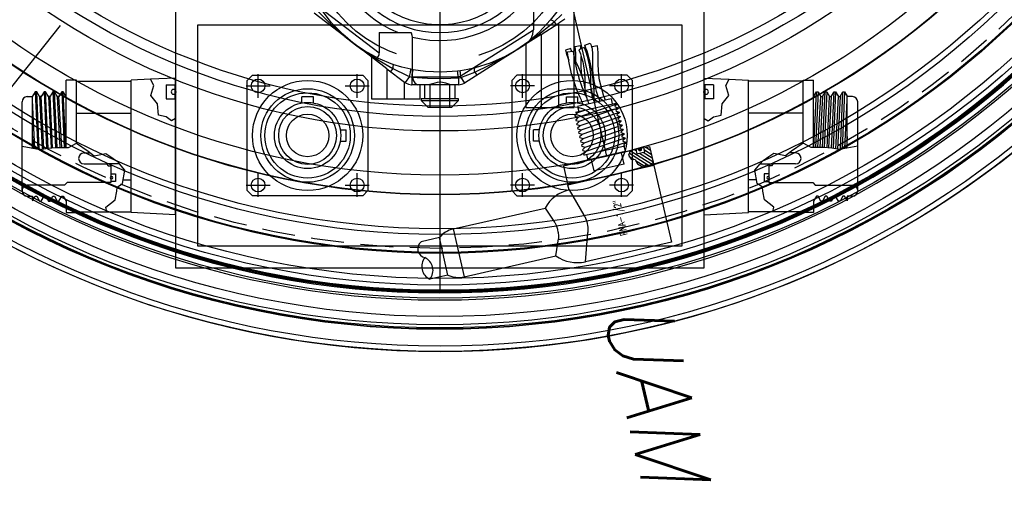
# Model space of a CAD drawing. Extents: x -181 to 162, y 84 to 272.
# Tile 5 of 85: x -123.79 to -112.62, y 135.46 to 140.81. Entities that reach past the tile are written whole.
import ezdxf
from ezdxf.enums import TextEntityAlignment as Align

# ---------------------------------------------------------------- set-up
doc = ezdxf.new("R2010")
doc.units = 0
doc.header["$LTSCALE"] = 1.5
doc.header["$MEASUREMENT"] = 0
doc.linetypes.add('HIDDEN', pattern=[0.375, 0.25, -0.125])
doc.linetypes.add('SLDHIDDEN0', pattern=[1.905, 1.27, -0.635])
doc.layers.get('0').update_dxf_attribs({"linetype": 'CONTINUOUS'})
doc.layers.get('DEFPOINTS').update_dxf_attribs({"linetype": 'CONTINUOUS'})
for name, color, linetype in [('ANTENNA', 2, 'CONTINUOUS'), ('HULL', 7, 'CONTINUOUS'), ('J_BOX_FORW', 11, 'CONTINUOUS'), ('PNA_1_2', 6, 'CONTINUOUS'), ('SPHERE_AFT', 7, 'CONTINUOUS'), ('STATION10', 60, 'CONTINUOUS'), ('STATION11', 70, 'CONTINUOUS'), ('STATION12', 50, 'CONTINUOUS'), ('STATION13', 90, 'CONTINUOUS'), ('STATION2', 136, 'CONTINUOUS'), ('STATION3', 138, 'CONTINUOUS'), ('STATION4', 140, 'CONTINUOUS'), ('STATION5', 142, 'CONTINUOUS'), ('STATION6', 144, 'CONTINUOUS'), ('STATION7', 146, 'CONTINUOUS'), ('STATION8', 150, 'CONTINUOUS'), ('STATION9', 201, 'CONTINUOUS'), ('V_BAND_COMPRESSION', 6, 'CONTINUOUS'), ('V_BAND_TENSION', 5, 'CONTINUOUS')]:
    doc.layers.add(name, color=color, linetype=linetype)
doc.styles.add('ENGR', font='Romans', dxfattribs={"oblique": 15})
doc.styles.add('RDIM', font='romand', dxfattribs={"width": 0.75, "height": 0.1})
doc.dimstyles.get("Standard").update_dxf_attribs({"dimtxt": 0.18, "dimasz": 0.18, "dimexe": 0.18, "dimexo": 0.0625, "dimgap": 0.09, "dimtad": 0, "dimtih": 1, "dimtoh": 1, "dimdec": 4, "dimzin": 0, "dimtxsty": 'STANDARD', "dimcen": 0.09, "dimazin": 3, "dimtfac": 1, "dimtdec": 4, "dimtofl": 0, "dimtmove": 0, "dimatfit": 3, "dimtolj": 1, "dimtzin": 0})

# ---------------------------------------------------------------- blocks, each defined once
blk = doc.blocks.new('*D14')
at = {"color": 0, "linetype": 'BYBLOCK'}
for p, q in [((-46.001, 114.101), (-53.514, 123.522)), ((-47.049, 105.266), (-62.306, 105.266))]:
    blk.add_line(p, q, dxfattribs=at)
for centre, radius, start, end in [((-38.956, 105.266), 23.215, 128.9046, 153.9462), ((-38.956, 105.266), 23.215, 154.6242, 179.6668), ((-66.612, 105.266), 11.169, 335.7097, 354.4574), ((-66.612, 105.266), 11.169, 305.5426, 323.9394)]:
    blk.add_arc(centre, radius, start, end, dxfattribs=at)
for points in [[(-53.549, 123.35), (-53.521, 123.314), (-53.43, 123.417)], [(-62.148, 105.401), (-62.193, 105.401), (-62.171, 105.266)], [(-55.675, 104.196), (-55.315, 104.179), (-55.443, 105.266)], [(-60.022, 96.027), (-60.217, 96.33), (-61.027, 95.594)]]:
    blk.add_solid(points, dxfattribs=at)
at = {"layer": 'DEFPOINTS', "color": 0, "linetype": 'BYBLOCK'}
for p in [(-58.137, 118.344), (-45.943, 114.027), (-100.578, 105.266), (-66.612, 105.266), (-46.956, 105.266), (-38.956, 105.266), (-38.956, 105.266), (0.489, 105.266), (-58.056, 98.087), (-60.173, 94.114)]:
    blk.add_point(p, dxfattribs=at)
at = {"color": 0, "linetype": 'BYBLOCK', "attachment_point": 5, "style": 'ENGR'}
for s, insert, char_height in [('\\A1;51.4286°', (-59.872, 115.339), 0.1125), ('\\A1;60°', (-56.939, 99.682), 0.9)]:
    blk.add_mtext(s, dxfattribs=dict(at, insert=insert, char_height=char_height))
blk = doc.blocks.new('*X11')
at = {"color": 0}
for p, q in [((3.456, 8.45), (3.656, 8.65)), ((3.457, 8.628), (3.5, 8.671)), ((3.48, 8.606), (3.545, 8.671)), ((3.481, 8.431), (3.656, 8.605)), ((3.505, 8.543), (3.633, 8.671)), ((3.505, 8.587), (3.589, 8.671)), ((3.453, 8.491), (3.473, 8.511)), ((3.576, 8.482), (3.664, 8.57)), ((3.517, 8.422), (3.563, 8.468))]:
    blk.add_line(p, q, dxfattribs=at)

msp = doc.modelspace()

# ---------------------------------------------------------------- linework, layer by layer
for p, q in [((-119.02345, 157.36721), (-119.02345, 137.72861)), ((-119.02345, 147.54791), (-117.13202, 139.26102))]:
    msp.add_line(p, q)
at = {"color": 4}
msp.add_line((-123.32974, 140.74482), (-125.30357, 138.26972), dxfattribs=at)
msp.add_circle((-119.02345, 147.54791), 9.8193)
at = {"layer": 'ANTENNA', "linetype": 'CONTINUOUS'}
for p, q in [((-117.96219, 141.15082), (-117.96219, 140.69436)), ((-119.77549, 140.36993), (-120.45082, 140.88275)), ((-120.3964, 140.95443), (-119.71219, 140.43487)), ((-117.49845, 139.81427), (-117.49845, 140.90236)), ((-119.71219, 140.66427), (-119.34889, 140.66427)), ((-119.71219, 140.66427), (-119.71219, 140.43487)), ((-118.79348, 140.16816), (-117.96219, 140.69436)), ((-119.3347, 140.16274), (-119.3347, 140.61316)), ((-118.02549, 140.54778), (-118.74535, 140.09212)), ((-118.04845, 140.53324), (-118.04845, 139.81427)), ((-119.79845, 140.38736), (-119.79845, 139.91427)), ((-119.3347, 140.16274), (-118.8122, 140.16274)), ((-118.8122, 140.07274), (-119.2714, 140.07274)), ((-119.24845, 139.91427), (-119.24845, 140.07274)), ((-119.19845, 140.07274), (-119.19845, 139.91427)), ((-118.84845, 139.91427), (-118.84845, 140.07274)), ((-118.8122, 140.16274), (-118.8122, 140.07274)), ((-118.79348, 140.16816), (-118.74535, 140.09212)), ((-119.79845, 139.91427), (-119.52345, 139.91427)), ((-119.52345, 139.91427), (-119.24845, 139.91427)), ((-118.81095, 139.91427), (-119.23595, 139.91427)), ((-119.23595, 139.91427), (-119.23595, 139.89427)), ((-119.23595, 139.89427), (-119.15595, 139.81427)), ((-119.23595, 139.89427), (-118.81095, 139.89427)), ((-118.89095, 139.81427), (-118.81095, 139.89427)), ((-118.81095, 139.89427), (-118.81095, 139.91427)), ((-118.89095, 139.81427), (-119.15595, 139.81427)), ((-118.04845, 139.81427), (-117.77345, 139.81427)), ((-117.77345, 139.81427), (-117.49845, 139.81427))]:
    msp.add_line(p, q, dxfattribs=at)
at = {"layer": 'ANTENNA', "linetype": 'SLDHIDDEN0'}
for p, q in [((-117.69801, 140.89913), (-117.77046, 140.80455)), ((-117.72646, 140.78736), (-117.63838, 140.86883)), ((-117.87345, 140.64402), (-117.67345, 140.77061)), ((-117.72646, 140.78736), (-117.70373, 140.75144)), ((-117.60403, 140.81455), (-117.67345, 140.77061)), ((-117.67345, 139.81427), (-117.67345, 140.77061)), ((-117.87345, 140.64402), (-118.02549, 140.54778)), ((-117.87345, 140.64402), (-117.87345, 139.81427)), ((-119.62345, 140.25448), (-119.77549, 140.36993)), ((-119.62345, 140.25448), (-119.42345, 140.10261)), ((-119.62345, 140.25448), (-119.62345, 139.91427)), ((-119.55575, 140.25645), (-119.58146, 140.22259)), ((-119.32531, 140.24255), (-119.35259, 140.24795)), ((-118.7899, 140.23114), (-118.82329, 140.22664)), ((-118.78523, 140.15512), (-118.62768, 140.21692)), ((-118.62768, 140.21692), (-118.60494, 140.181)), ((-119.41762, 140.09819), (-119.42345, 140.10261)), ((-119.42345, 139.91427), (-119.42345, 140.10261)), ((-119.36701, 140.16484), (-119.41762, 140.09819)), ((-119.36701, 140.16484), (-119.34203, 140.15843)), ((-119.34203, 140.15843), (-119.34203, 140.07274)), ((-119.2714, 140.07274), (-119.34203, 140.07274)), ((-119.13595, 140.07274), (-119.13595, 139.81427)), ((-118.91095, 139.81427), (-118.91095, 140.07274)), ((-118.8122, 140.15003), (-118.78523, 140.15512)), ((-118.8122, 140.15003), (-118.8122, 140.07274)), ((-118.78523, 140.15512), (-118.74535, 140.09212))]:
    msp.add_line(p, q, dxfattribs=at)
at = {"layer": 'ANTENNA', "linetype": 'SLDHIDDEN0', "flags": 128}
for points in [[(-120.40518, 140.90147), (-120.27673, 140.77494), (-120.10101, 140.62), (-120.01523, 140.552), (-120.00751, 140.54612), (-120.00617, 140.5451)], [(-120.00617, 140.5451), (-120.00748, 140.5461), (-120.01067, 140.54853), (-120.12576, 140.64531), (-120.25064, 140.77419), (-120.35988, 140.91485)], [(-117.77046, 140.80455), (-117.89127, 140.67368), (-118.02666, 140.5559), (-118.14956, 140.46925), (-118.15295, 140.4671), (-118.15433, 140.46622)], [(-118.15433, 140.46622), (-118.15291, 140.46712), (-118.14473, 140.47232), (-118.05347, 140.53278), (-117.86521, 140.67222), (-117.72646, 140.78736)], [(-117.72646, 140.78736), (-117.73478, 140.79262), (-117.74252, 140.79711), (-117.74956, 140.80074), (-117.75577, 140.80346), (-117.76104, 140.80523), (-117.76529, 140.806), (-117.76845, 140.80577), (-117.77046, 140.80455)], [(-119.55502, 140.30368), (-119.71986, 140.37114), (-119.87753, 140.45682), (-120.00167, 140.54169), (-120.00487, 140.54411), (-120.00617, 140.5451)], [(-120.00617, 140.5451), (-120.00483, 140.54409), (-119.9971, 140.53824), (-119.90856, 140.47386), (-119.71212, 140.3462), (-119.55575, 140.25645)], [(-118.62768, 140.21692), (-118.46423, 140.29305), (-118.25765, 140.40354), (-118.16396, 140.46015), (-118.15575, 140.46532), (-118.15433, 140.46622)], [(-118.15433, 140.46622), (-118.15572, 140.46534), (-118.15911, 140.46321), (-118.29002, 140.3892), (-118.45441, 140.31723), (-118.62438, 140.26403)], [(-119.55575, 140.25645), (-119.55373, 140.26608), (-119.55223, 140.2749), (-119.55128, 140.28276), (-119.5509, 140.28953), (-119.55109, 140.29509), (-119.55186, 140.29935), (-119.55317, 140.30222), (-119.55502, 140.30368)], [(-119.35259, 140.24795), (-119.45464, 140.27252), (-119.55502, 140.30368)], [(-119.55575, 140.25645), (-119.39448, 140.17713), (-119.36701, 140.16484)], [(-119.36701, 140.16484), (-119.3637, 140.18124), (-119.36064, 140.19687), (-119.35795, 140.2112), (-119.35571, 140.2237), (-119.354, 140.23395), (-119.35289, 140.24157), (-119.35242, 140.24629), (-119.35259, 140.24795)], [(-119.34203, 140.15843), (-119.33886, 140.17507), (-119.33581, 140.19096), (-119.33298, 140.20551), (-119.33048, 140.21821), (-119.32839, 140.22859), (-119.3268, 140.23627), (-119.32576, 140.24098), (-119.32531, 140.24255)], [(-118.82329, 140.22664), (-119.00283, 140.2144), (-119.18495, 140.22232), (-119.32531, 140.24255)], [(-118.8122, 140.15003), (-118.8142, 140.16555), (-118.81612, 140.18017), (-118.81793, 140.19343), (-118.81955, 140.20489), (-118.82093, 140.2142), (-118.82204, 140.22106), (-118.82283, 140.22526), (-118.82329, 140.22664)], [(-118.78523, 140.15512), (-118.78717, 140.1704), (-118.7888, 140.18481), (-118.79005, 140.19788), (-118.7909, 140.20921), (-118.79132, 140.21845), (-118.79129, 140.22532), (-118.79081, 140.22959), (-118.7899, 140.23114)], [(-118.62438, 140.26403), (-118.70608, 140.24556), (-118.7899, 140.23114)], [(-118.62768, 140.21692), (-118.62887, 140.22668), (-118.62961, 140.2356), (-118.62989, 140.24351), (-118.62969, 140.25029), (-118.62903, 140.25581), (-118.62791, 140.25999), (-118.62635, 140.26274), (-118.62438, 140.26403)], [(-119.41762, 140.09819), (-119.41309, 140.0949), (-119.38064, 140.07885), (-119.34667, 140.07282), (-119.34203, 140.07274)], [(-119.34203, 140.15843), (-119.16238, 140.14632), (-118.98748, 140.14369), (-118.8122, 140.15003)], [(-118.88734, 140.07274), (-118.90846, 140.07545), (-118.95494, 140.08861), (-119.01069, 140.10001), (-119.05421, 140.09776), (-119.10639, 140.08428), (-119.152, 140.07316), (-119.15955, 140.07274)]]:
    msp.add_lwpolyline(points, dxfattribs=at)
at = {"layer": 'ANTENNA', "linetype": 'CONTINUOUS', "flags": 128}
for points in [[(-119.3347, 140.61316), (-119.33644, 140.63123), (-119.34569, 140.65834), (-119.34889, 140.66427)], [(-118.02549, 140.54778), (-118.01065, 140.5629), (-117.98923, 140.59835), (-117.97035, 140.64522), (-117.96304, 140.67962), (-117.96219, 140.69436)], [(-119.77549, 140.36993), (-119.75938, 140.36474), (-119.74293, 140.36944), (-119.72977, 140.3801), (-119.71896, 140.39749), (-119.71363, 140.41637), (-119.71219, 140.43487)], [(-119.3347, 140.16274), (-119.3313, 140.13874), (-119.32271, 140.11778), (-119.30525, 140.0934), (-119.28644, 140.0777), (-119.2714, 140.07274)]]:
    msp.add_lwpolyline(points, dxfattribs=at)
at = {"layer": 'ANTENNA', "linetype": 'SLDHIDDEN0'}
msp.add_circle((-119.02345, 141.83927), 1.5, dxfattribs=at)
at = {"layer": 'ANTENNA', "linetype": 'CONTINUOUS'}
for centre, radius, start, end in [((-119.02345, 141.83927), 1.265, 76.588259, 248.256836), ((-119.02345, 141.83927), 1.175, 76.588259, 26.082677), ((-119.02345, 141.83927), 1.085, 66.335569, 36.335368), ((-119.02345, 141.83927), 1.265, 255.756065, 327.027942), ((-118.8122, 140.19774), 0.035, 270, 302.33294), ((-118.8122, 140.19774), 0.125, 270, 302.33294)]:
    msp.add_arc(centre, radius, start, end, dxfattribs=at)
at = {"layer": 'HULL'}
for radius in [10.5, 10.25]:
    msp.add_circle((-119.02345, 147.54791), radius, dxfattribs=at)
at = {"layer": 'J_BOX_FORW'}
for p, q in [((-122.02345, 140.99676), (-122.02345, 137.99676)), ((-116.02345, 137.99676), (-116.02345, 140.99676)), ((-116.27345, 140.74676), (-121.77345, 140.74676)), ((-121.77345, 140.74676), (-121.77345, 138.24676)), ((-116.27345, 138.24676), (-116.27345, 140.74676)), ((-121.08539, 139.92318), (-121.08539, 140.19423)), ((-119.9615, 139.92318), (-119.9615, 140.19423)), ((-118.08539, 139.92318), (-118.08539, 140.19423)), ((-116.9615, 139.92318), (-116.9615, 140.19423)), ((-123.14345, 140.12321), (-123.26345, 140.12321)), ((-123.26345, 139.35889), (-123.26345, 140.12321)), ((-123.14345, 139.41101), (-123.14345, 140.12321)), ((-123.14345, 140.11464), (-122.52345, 140.11464)), ((-122.30569, 140.1341), (-122.52345, 140.12321)), ((-122.52345, 138.62321), (-122.52345, 140.12321)), ((-122.02345, 140.14821), (-122.30569, 140.1341)), ((-122.12745, 140.0715), (-122.02345, 140.0715)), ((-122.12745, 140.0715), (-122.12745, 139.91164)), ((-122.02345, 140.0715), (-122.02345, 140.14821)), ((-116.02345, 140.14821), (-115.7412, 140.1341)), ((-116.02345, 140.0715), (-116.02345, 140.14821)), ((-115.91945, 140.0715), (-116.02345, 140.0715)), ((-115.91945, 140.0715), (-115.91945, 139.91164)), ((-115.7412, 140.1341), (-115.52345, 140.12321)), ((-115.52345, 138.62321), (-115.52345, 140.12321)), ((-114.90345, 140.11464), (-115.52345, 140.11464)), ((-114.90345, 140.12321), (-114.78345, 140.12321)), ((-114.90345, 139.41101), (-114.90345, 140.12321)), ((-114.78345, 139.35889), (-114.78345, 140.12321)), ((-123.61345, 139.99321), (-123.64345, 139.94125)), ((-123.5952, 139.99321), (-123.61345, 139.99321)), ((-123.56345, 139.93821), (-123.5952, 139.99321)), ((-123.51345, 139.99321), (-123.5452, 139.93821)), ((-123.4952, 139.99321), (-123.51345, 139.99321)), ((-123.46345, 139.93821), (-123.4952, 139.99321)), ((-123.41345, 139.99321), (-123.4452, 139.93821)), ((-123.3952, 139.99321), (-123.41345, 139.99321)), ((-123.36345, 139.93821), (-123.3952, 139.99321)), ((-123.31345, 139.99321), (-123.3452, 139.93821)), ((-123.2952, 139.99321), (-123.31345, 139.99321)), ((-123.26345, 139.93821), (-123.2952, 139.99321)), ((-121.22091, 140.05871), (-120.94986, 140.05871)), ((-120.09567, 140.05871), (-119.82598, 140.05871)), ((-117.95122, 140.05871), (-118.22091, 140.05871)), ((-116.82598, 140.05871), (-117.09703, 140.05871)), ((-114.78345, 139.93821), (-114.75169, 139.99321)), ((-114.75169, 139.99321), (-114.73345, 139.99321)), ((-114.73345, 139.99321), (-114.70169, 139.93821)), ((-114.68345, 139.93821), (-114.65169, 139.99321)), ((-114.65169, 139.99321), (-114.63345, 139.99321)), ((-114.63345, 139.99321), (-114.60169, 139.93821)), ((-114.58345, 139.93821), (-114.55169, 139.99321)), ((-114.55169, 139.99321), (-114.53345, 139.99321)), ((-114.53345, 139.99321), (-114.50169, 139.93821)), ((-114.48345, 139.93821), (-114.45169, 139.99321)), ((-114.45169, 139.99321), (-114.43345, 139.99321)), ((-114.43345, 139.99321), (-114.40345, 139.94125)), ((-123.76345, 139.87171), (-123.76345, 139.87771)), ((-123.76345, 138.87471), (-123.76345, 139.87171)), ((-123.70345, 139.93771), (-123.64345, 139.93771)), ((-123.64345, 139.35308), (-123.64345, 139.94125)), ((-123.5452, 139.93821), (-123.56345, 139.93821)), ((-123.4452, 139.93821), (-123.46345, 139.93821)), ((-123.3452, 139.93821), (-123.36345, 139.93821)), ((-122.12745, 139.91164), (-122.02345, 139.91164)), ((-122.02345, 139.68976), (-122.02345, 139.91164)), ((-115.91945, 139.91164), (-116.02345, 139.91164)), ((-116.02345, 139.68976), (-116.02345, 139.91164)), ((-114.70169, 139.93821), (-114.68345, 139.93821)), ((-114.60169, 139.93821), (-114.58345, 139.93821)), ((-114.50169, 139.93821), (-114.48345, 139.93821)), ((-114.40345, 139.35308), (-114.40345, 139.94125)), ((-114.34345, 139.93771), (-114.40345, 139.93771)), ((-114.28345, 139.87171), (-114.28345, 139.87771)), ((-114.28345, 138.87471), (-114.28345, 139.87171)), ((-123.14345, 139.75137), (-122.52345, 139.75137)), ((-114.90345, 139.75137), (-115.52345, 139.75137)), ((-122.02345, 138.59821), (-122.02345, 139.68976)), ((-116.02345, 138.59821), (-116.02345, 139.68976)), ((-123.0587, 139.29913), (-122.98592, 139.29913)), ((-114.9882, 139.29913), (-115.06097, 139.29913)), ((-123.0587, 139.17413), (-122.80645, 139.17413)), ((-122.80645, 139.17413), (-122.78645, 139.15413)), ((-122.65914, 139.17413), (-122.80645, 139.17413)), ((-115.38775, 139.17413), (-115.24045, 139.17413)), ((-115.24045, 139.17413), (-115.26045, 139.15413)), ((-114.9882, 139.17413), (-115.24045, 139.17413)), ((-122.78645, 139.15413), (-122.75645, 139.15413)), ((-122.75645, 139.15413), (-122.75645, 139.06071)), ((-121.08539, 138.79929), (-121.08539, 139.07034)), ((-119.9615, 138.79929), (-119.9615, 139.07034)), ((-118.08539, 138.79929), (-118.08539, 139.07034)), ((-116.9615, 138.79929), (-116.9615, 139.07034)), ((-115.29045, 139.15413), (-115.29045, 139.06071)), ((-115.26045, 139.15413), (-115.29045, 139.15413)), ((-123.25295, 138.96321), (-123.28145, 138.93471)), ((-122.75645, 138.96321), (-123.25295, 138.96321)), ((-122.75645, 138.97571), (-122.75645, 138.96321)), ((-122.61547, 138.99504), (-122.52345, 138.99504)), ((-115.43142, 138.99504), (-115.52345, 138.99504)), ((-115.29045, 138.97571), (-115.29045, 138.96321)), ((-115.29045, 138.96321), (-114.79395, 138.96321)), ((-114.79395, 138.96321), (-114.76545, 138.93471)), ((-123.76345, 138.87471), (-123.76345, 138.86871)), ((-123.28145, 138.93471), (-123.70345, 138.93471)), ((-121.22091, 138.93482), (-120.94986, 138.93482)), ((-120.09703, 138.93482), (-119.82598, 138.93482)), ((-117.94986, 138.93482), (-118.22091, 138.93482)), ((-116.82598, 138.93482), (-117.09703, 138.93482)), ((-114.76545, 138.93471), (-114.34345, 138.93471)), ((-114.28345, 138.87471), (-114.28345, 138.86871)), ((-123.70345, 138.80871), (-123.64345, 138.80871)), ((-123.64345, 138.80871), (-123.64345, 138.75625)), ((-123.64345, 138.75625), (-123.61345, 138.80821)), ((-123.61345, 138.80821), (-123.5952, 138.80821)), ((-123.5952, 138.80821), (-123.56345, 138.75321)), ((-123.56345, 138.75321), (-123.5452, 138.75321)), ((-123.5452, 138.75321), (-123.51345, 138.80821)), ((-123.51345, 138.80821), (-123.4952, 138.80821)), ((-123.4952, 138.80821), (-123.46345, 138.75321)), ((-123.46345, 138.75321), (-123.4452, 138.75321)), ((-123.4452, 138.75321), (-123.41345, 138.80821)), ((-123.41345, 138.80821), (-123.3952, 138.80821)), ((-123.3952, 138.80821), (-123.36345, 138.75321)), ((-123.36345, 138.75321), (-123.3452, 138.75321)), ((-123.3452, 138.75321), (-123.31345, 138.80821)), ((-123.31345, 138.80821), (-123.2952, 138.80821)), ((-123.2952, 138.80821), (-123.26345, 138.75321)), ((-123.26345, 138.75321), (-123.26345, 138.62321)), ((-114.75169, 138.80821), (-114.78345, 138.75321)), ((-114.78345, 138.75321), (-114.78345, 138.62321)), ((-114.73345, 138.80821), (-114.75169, 138.80821)), ((-114.70169, 138.75321), (-114.73345, 138.80821)), ((-114.68345, 138.75321), (-114.70169, 138.75321)), ((-114.65169, 138.80821), (-114.68345, 138.75321)), ((-114.63345, 138.80821), (-114.65169, 138.80821)), ((-114.60169, 138.75321), (-114.63345, 138.80821)), ((-114.58345, 138.75321), (-114.60169, 138.75321)), ((-114.55169, 138.80821), (-114.58345, 138.75321)), ((-114.53345, 138.80821), (-114.55169, 138.80821)), ((-114.50169, 138.75321), (-114.53345, 138.80821)), ((-114.48345, 138.75321), (-114.50169, 138.75321)), ((-114.45169, 138.80821), (-114.48345, 138.75321)), ((-114.43345, 138.80821), (-114.45169, 138.80821)), ((-114.40345, 138.75625), (-114.43345, 138.80821)), ((-114.34345, 138.80871), (-114.40345, 138.80871)), ((-114.40345, 138.80871), (-114.40345, 138.75625)), ((-123.26345, 138.62321), (-123.14345, 138.62321)), ((-123.14345, 138.63178), (-122.80121, 138.63178)), ((-123.14345, 138.62321), (-123.14345, 138.63178)), ((-122.80121, 138.63178), (-122.52345, 138.63178)), ((-122.02345, 138.59821), (-122.52345, 138.62321)), ((-116.02345, 138.59821), (-115.52345, 138.62321)), ((-115.24568, 138.63178), (-115.52345, 138.63178)), ((-114.90345, 138.63178), (-115.24568, 138.63178)), ((-114.90345, 138.62321), (-114.90345, 138.63178)), ((-114.78345, 138.62321), (-114.90345, 138.62321)), ((-121.77345, 138.24676), (-116.27345, 138.24676)), ((-122.02345, 137.99676), (-116.02345, 137.99676))]:
    msp.add_line(p, q, dxfattribs=at)
at = {"layer": 'J_BOX_FORW', "color": 5}
for p, q in [((-122.26813, 140.06391), (-122.30569, 140.1341)), ((-122.03145, 140.0715), (-122.03145, 139.91164)), ((-116.01545, 140.0715), (-116.01545, 139.91164)), ((-115.77876, 140.06391), (-115.7412, 140.1341)), ((-123.61345, 139.99321), (-123.58569, 139.34164)), ((-123.5673, 139.338), (-123.5952, 139.99321)), ((-123.51345, 139.99321), (-123.48607, 139.3508)), ((-123.46795, 139.35399), (-123.4952, 139.99321)), ((-123.41345, 139.99321), (-123.38445, 139.35883)), ((-123.36623, 139.35927), (-123.3952, 139.99321)), ((-123.31345, 139.99321), (-123.28567, 139.35897)), ((-123.2674, 139.35891), (-123.2952, 139.99321)), ((-122.30353, 139.94901), (-122.26813, 140.06391)), ((-115.74336, 139.94901), (-115.77876, 140.06391)), ((-114.77949, 139.35891), (-114.75169, 139.99321)), ((-114.73345, 139.99321), (-114.76122, 139.35897)), ((-114.68066, 139.35927), (-114.65169, 139.99321)), ((-114.63345, 139.99321), (-114.66244, 139.35883)), ((-114.57894, 139.35399), (-114.55169, 139.99321)), ((-114.53345, 139.99321), (-114.56082, 139.3508)), ((-114.47959, 139.338), (-114.45169, 139.99321)), ((-114.43345, 139.99321), (-114.4612, 139.34164)), ((-123.61743, 139.34793), (-123.64345, 139.89856)), ((-123.56345, 139.93821), (-123.5354, 139.34093)), ((-123.51731, 139.34455), (-123.5452, 139.93821)), ((-123.46345, 139.93821), (-123.43167, 139.35609)), ((-123.41563, 139.35702), (-123.4452, 139.93821)), ((-123.36345, 139.93821), (-123.33405, 139.35915)), ((-123.31257, 139.35907), (-123.3452, 139.93821)), ((-122.22683, 139.85474), (-122.30353, 139.94901)), ((-122.21503, 139.72806), (-122.22683, 139.85474)), ((-115.83186, 139.72806), (-115.82006, 139.85474)), ((-115.82006, 139.85474), (-115.74336, 139.94901)), ((-114.73432, 139.35907), (-114.70169, 139.93821)), ((-114.68345, 139.93821), (-114.71284, 139.35915)), ((-114.63126, 139.35702), (-114.60169, 139.93821)), ((-114.58345, 139.93821), (-114.61522, 139.35609)), ((-114.52958, 139.34455), (-114.50169, 139.93821)), ((-114.48345, 139.93821), (-114.51149, 139.34093)), ((-114.42946, 139.34793), (-114.40345, 139.89856)), ((-122.12947, 139.70743), (-122.21503, 139.72806)), ((-122.06752, 139.66324), (-122.12947, 139.70743)), ((-122.02345, 139.68976), (-122.06752, 139.66324)), ((-116.02345, 139.68976), (-115.97937, 139.66324)), ((-115.97937, 139.66324), (-115.91742, 139.70743)), ((-115.91742, 139.70743), (-115.83186, 139.72806)), ((-123.64345, 139.48621), (-123.63568, 139.35154)), ((-123.23604, 139.35879), (-123.14487, 139.41138)), ((-123.14487, 139.41138), (-123.01161, 139.32076)), ((-114.90202, 139.41138), (-115.03528, 139.32076)), ((-114.81085, 139.35879), (-114.90202, 139.41138)), ((-114.40345, 139.48621), (-114.41121, 139.35154)), ((-123.76345, 139.37685), (-123.55865, 139.33629)), ((-123.55865, 139.33629), (-123.47098, 139.35381)), ((-123.47098, 139.35381), (-123.3763, 139.3593)), ((-123.3763, 139.3593), (-123.23604, 139.35879)), ((-123.01161, 139.32076), (-122.94499, 139.26467)), ((-122.94499, 139.26467), (-122.81173, 139.29272)), ((-122.81173, 139.29272), (-122.75645, 139.25481)), ((-115.23516, 139.29272), (-115.29045, 139.25481)), ((-115.1019, 139.26467), (-115.23516, 139.29272)), ((-115.03528, 139.32076), (-115.1019, 139.26467)), ((-114.67059, 139.3593), (-114.81085, 139.35879)), ((-114.57591, 139.35381), (-114.67059, 139.3593)), ((-114.48824, 139.33629), (-114.57591, 139.35381)), ((-114.28345, 139.37685), (-114.48824, 139.33629)), ((-122.75645, 139.25481), (-122.69045, 139.20957)), ((-122.69045, 139.20957), (-122.689, 139.20858)), ((-122.689, 139.20858), (-122.65914, 139.17413)), ((-122.59783, 139.10341), (-122.65914, 139.17413)), ((-115.44906, 139.10341), (-115.38775, 139.17413)), ((-115.35789, 139.20858), (-115.38775, 139.17413)), ((-115.35644, 139.20957), (-115.35789, 139.20858)), ((-115.29045, 139.25481), (-115.35644, 139.20957)), ((-122.62237, 138.95266), (-122.59783, 139.10341)), ((-115.42452, 138.95266), (-115.44906, 139.10341)), ((-122.75645, 139.06071), (-122.75645, 138.97571)), ((-122.75645, 139.06071), (-122.70445, 139.06071)), ((-122.70445, 138.97571), (-122.75645, 138.97571)), ((-122.70445, 139.06071), (-122.70445, 138.97571)), ((-122.68549, 138.91059), (-122.62237, 138.95266)), ((-115.3614, 138.91059), (-115.42452, 138.95266)), ((-115.29045, 139.06071), (-115.34245, 139.06071)), ((-115.34245, 139.06071), (-115.34245, 138.97571)), ((-115.34245, 138.97571), (-115.29045, 138.97571)), ((-115.29045, 139.06071), (-115.29045, 138.97571)), ((-122.70653, 138.76686), (-122.689, 138.86502)), ((-122.689, 138.86502), (-122.68549, 138.91059)), ((-115.35789, 138.86502), (-115.3614, 138.91059)), ((-115.34036, 138.76686), (-115.35789, 138.86502)), ((-122.81173, 138.68272), (-122.70653, 138.76686)), ((-115.23516, 138.68272), (-115.34036, 138.76686)), ((-122.80121, 138.63178), (-122.81173, 138.68272)), ((-115.24568, 138.63178), (-115.23516, 138.68272))]:
    msp.add_line(p, q, dxfattribs=at)
at = {"layer": 'J_BOX_FORW', "color": 7}
for p, q in [((-120.58844, 139.86707), (-120.58844, 139.93422)), ((-120.45845, 139.93422), (-120.58844, 139.93422)), ((-120.45845, 139.86707), (-120.45845, 139.93422)), ((-117.58844, 139.86707), (-117.58844, 139.93422)), ((-117.58844, 139.93422), (-117.45845, 139.93422)), ((-117.45845, 139.86707), (-117.45845, 139.93422)), ((-120.15314, 139.56176), (-120.08599, 139.56176)), ((-120.08599, 139.43177), (-120.08599, 139.56176)), ((-117.89375, 139.56176), (-117.9609, 139.56176)), ((-117.9609, 139.43177), (-117.9609, 139.56176)), ((-120.15314, 139.43177), (-120.08599, 139.43177)), ((-117.89375, 139.43177), (-117.9609, 139.43177))]:
    msp.add_line(p, q, dxfattribs=at)
at = {"layer": 'J_BOX_FORW'}
for points in [[(-119.89851, 138.81183), (-121.14838, 138.81183), (-121.20838, 138.87183), (-121.20838, 140.1217), (-121.14838, 140.18169), (-119.89851, 140.18169), (-119.83851, 140.1217), (-119.83851, 138.87183)], [(-118.14838, 138.81183), (-116.89851, 138.81183), (-116.83851, 138.87183), (-116.83851, 140.1217), (-116.89851, 140.18169), (-118.14838, 140.18169), (-118.20838, 140.1217), (-118.20838, 138.87183)]]:
    msp.add_lwpolyline(points, close=True, dxfattribs=at)
for centre, radius in [((-121.08539, 140.05871), 0.07799), ((-120.52345, 139.49676), 0.62494), ((-119.9615, 140.05871), 0.07799), ((-118.08539, 140.05871), 0.07799), ((-117.52345, 139.49676), 0.62494), ((-116.9615, 140.05871), 0.07799), ((-120.52345, 139.49676), 0.2411), ((-117.52345, 139.49676), 0.2411), ((-121.08539, 138.93482), 0.07799), ((-119.9615, 138.93482), 0.07799), ((-118.08539, 138.93482), 0.07799), ((-116.9615, 138.93482), 0.07799)]:
    msp.add_circle(centre, radius, dxfattribs=at)
at = {"layer": 'J_BOX_FORW', "color": 7}
for centre, radius in [((-120.52345, 139.49676), 0.5305), ((-120.52345, 139.49676), 0.48445), ((-117.52345, 139.49676), 0.5305), ((-117.52345, 139.49676), 0.48445), ((-120.52345, 139.49676), 0.37596), ((-117.52345, 139.49676), 0.37596), ((-120.52345, 139.49676), 0.32782), ((-117.52345, 139.49676), 0.32782)]:
    msp.add_circle(centre, radius, dxfattribs=at)
for centre, radius, start, end in [((-122.04374, 139.99157), 0.02755, 90, 270), ((-122.04374, 139.99157), 0.02755, 270, 90), ((-116.00315, 139.99157), 0.02755, 90, 270), ((-116.00315, 139.99157), 0.02755, 270, 90), ((-122.74758, 139.01821), 0.01444, 90, 270), ((-122.74758, 139.01821), 0.01444, 270, 90), ((-115.29931, 139.01821), 0.01444, 90, 270), ((-115.29931, 139.01821), 0.01444, 270, 90)]:
    msp.add_arc(centre, radius, start, end, dxfattribs=at)
at = {"layer": 'J_BOX_FORW'}
for centre, radius, start, end in [((-123.70345, 139.87771), 0.06, 90, 180), ((-114.34345, 139.87771), 0.06, 0, 90), ((-123.0587, 139.23663), 0.0625, 90, 270), ((-114.9882, 139.23663), 0.0625, 270, 90), ((-123.70345, 138.87471), 0.06, 90, 180), ((-123.70345, 138.86871), 0.06, 180, 270), ((-114.34345, 138.87471), 0.06, 0, 90), ((-114.34345, 138.86871), 0.06, 270, 0)]:
    msp.add_arc(centre, radius, start, end, dxfattribs=at)
at = {"layer": 'PNA_1_2', "color": 2}
msp.add_line((-117.3862, 140.49441), (-117.44686, 140.46876), dxfattribs=at)
at = {"layer": 'PNA_1_2'}
for p, q in [((-117.48395, 139.76023), (-117.02764, 139.86438)), ((-117.08098, 139.91375), (-117.4612, 139.82696)), ((-117.08098, 139.91375), (-117.06763, 139.85525)), ((-117.4612, 139.82696), (-117.44785, 139.76847)), ((-116.86148, 139.32277), (-117.61948, 139.14976)), ((-116.92086, 139.31332), (-117.46438, 139.18927)), ((-117.38225, 139.27571), (-116.92593, 139.37986)), ((-116.9328, 139.17315), (-116.96173, 139.29989)), ((-116.93555, 139.37767), (-116.92086, 139.31332)), ((-116.92086, 139.31332), (-116.85957, 139.32731)), ((-116.85957, 139.32731), (-116.80143, 139.34058)), ((-116.80143, 139.34058), (-116.78986, 139.28988)), ((-116.70792, 139.35782), (-116.80054, 139.33668)), ((-116.78986, 139.28988), (-116.69724, 139.31102)), ((-116.70792, 139.35782), (-116.64455, 139.37228)), ((-116.69724, 139.31102), (-116.70792, 139.35782)), ((-116.64455, 139.37228), (-116.60372, 139.19338)), ((-117.46349, 139.18537), (-117.46438, 139.18927)), ((-117.35964, 139.28087), (-117.34495, 139.21653)), ((-117.27337, 139.09542), (-117.3023, 139.22216)), ((-116.60372, 139.19338), (-116.59493, 139.15488)), ((-117.61948, 139.14976), (-117.56986, 138.93235)), ((-116.59493, 139.15488), (-117.56986, 138.93235)), ((-116.90975, 139.08302), (-117.56986, 138.93235)), ((-116.9328, 139.17315), (-117.27337, 139.09542)), ((-116.59493, 139.15488), (-116.45942, 138.56114)), ((-117.55762, 138.87873), (-117.56986, 138.93235)), ((-117.55762, 138.87873), (-117.38896, 138.59326)), ((-118.87209, 138.43614), (-117.82993, 138.67401)), ((-117.82993, 138.67401), (-117.72114, 138.51165)), ((-116.45942, 138.56114), (-116.39689, 138.28719)), ((-118.87209, 138.43614), (-118.74815, 137.8931)), ((-117.37182, 138.06467), (-117.34372, 138.39505)), ((-119.02802, 138.33806), (-119.23414, 138.29102)), ((-118.93119, 137.91381), (-119.02802, 138.33806)), ((-117.70598, 138.13097), (-117.67841, 138.32445)), ((-116.39689, 138.28719), (-117.37182, 138.06467)), ((-118.74815, 137.8931), (-117.70598, 138.13097)), ((-118.93119, 137.91381), (-119.13731, 137.86677))]:
    msp.add_line(p, q, dxfattribs=at)
at = {"layer": 'PNA_1_2', "color": 5}
for p, q in [((-117.45731, 139.70338), (-117.01212, 139.85628)), ((-117.46843, 139.75213), (-117.36739, 139.78683)), ((-117.00099, 139.80753), (-117.44618, 139.65464)), ((-116.98987, 139.75879), (-117.43505, 139.60589)), ((-116.97874, 139.71004), (-117.42393, 139.55714)), ((-116.96761, 139.66129), (-117.4128, 139.5084)), ((-116.95649, 139.61255), (-117.40168, 139.45965)), ((-116.94536, 139.5638), (-117.39055, 139.4109)), ((-116.93424, 139.51506), (-117.37942, 139.36216)), ((-116.92311, 139.46631), (-117.3683, 139.31341)), ((-116.91198, 139.41756), (-117.21161, 139.31466))]:
    msp.add_line(p, q, dxfattribs=at)
at = {"layer": 'PNA_1_2', "color": 2}
for points in [[(-117.2631, 139.87218, -0.02646956), (-117.27304, 139.94015, 0.09378049), (-117.37903, 140.52207), (-117.31739, 140.54287, -0.00931108), (-117.29642, 140.48488)], [(-117.14455, 139.89924, -0.10649714), (-117.22775, 140.3585, 0.03708583), (-117.23418, 140.51467), (-117.29841, 140.50422, -0.03632771), (-117.29271, 140.36064, 0.10413781), (-117.20876, 139.88458, 0.10862013)], [(-117.52777, 140.45085, -0.01053659), (-117.53674, 140.48322), (-117.59867, 140.46307, 0.03430337), (-117.5612, 140.35102, -0.14540177)], [(-117.39895, 139.84117, 0.02440731), (-117.41593, 139.89559, -0.08693797), (-117.57396, 140.44475), (-117.5095, 140.45327, 0.08769899), (-117.3561, 139.92119)], [(-117.42267, 140.47899, 0.00834487), (-117.42614, 140.51403), (-117.49037, 140.50358, -0.03632771), (-117.48467, 140.36, 0.00432142), (-117.48517, 140.33973, 0.10862013)], [(-117.44607, 140.46909, -0.10382811), (-117.37858, 140.09623, 0.10547857), (-117.33427, 139.85593, 0.1190889)], [(-117.3862, 140.49441, -0.10406053), (-117.3136, 140.09442, 0.11084865), (-117.26988, 139.87063, -21.36361205)], [(-117.49828, 140.36903, 0.02109813), (-117.46947, 140.30828, -0.10802362), (-117.37125, 139.953, -0.14540177)], [(-117.40878, 140.16188, -0.044372), (-117.41971, 140.35786, 0.00845697), (-117.41914, 140.39354)]]:
    msp.add_lwpolyline(points, format="xyb", dxfattribs=at)
at = {"layer": 'PNA_1_2'}
for points in [[(-117.02764, 139.86438), (-117.01293, 139.85984), (-117.01131, 139.85272), (-117.03725, 139.82865), (-117.03562, 139.82153), (-117.0018, 139.81109), (-117.00018, 139.80397), (-117.02612, 139.7799), (-117.0245, 139.77278), (-116.99068, 139.76235), (-116.98905, 139.75523), (-117.015, 139.73115), (-117.01337, 139.72403), (-116.97955, 139.7136), (-116.97793, 139.70648), (-117.00387, 139.68241), (-117.00225, 139.67529), (-116.96843, 139.66486), (-116.9668, 139.65773), (-116.99275, 139.63366), (-116.99112, 139.62654), (-116.9573, 139.61611), (-116.95568, 139.60899), (-116.98162, 139.58492), (-116.97999, 139.57779), (-116.94617, 139.56736), (-116.94455, 139.56024), (-116.97049, 139.53617), (-116.96887, 139.52905), (-116.93505, 139.51862), (-116.93342, 139.51149), (-116.95937, 139.48742), (-116.95774, 139.4803), (-116.92392, 139.46987), (-116.9223, 139.46275), (-116.94824, 139.43868), (-116.94662, 139.43156), (-116.9128, 139.42112), (-116.91117, 139.414), (-116.93711, 139.38993), (-116.93549, 139.38281), (-116.92593, 139.37986)], [(-117.48395, 139.76023), (-117.46925, 139.75569), (-117.46762, 139.74857), (-117.49356, 139.7245), (-117.49194, 139.71738), (-117.45812, 139.70694), (-117.45649, 139.69982), (-117.48244, 139.67575), (-117.48081, 139.66863), (-117.44699, 139.6582), (-117.44537, 139.65108), (-117.47131, 139.627), (-117.46969, 139.61988), (-117.43587, 139.60945), (-117.43424, 139.60233), (-117.46019, 139.57826), (-117.45856, 139.57114), (-117.42474, 139.5607), (-117.42312, 139.55358), (-117.44906, 139.52951), (-117.44743, 139.52239), (-117.41362, 139.51196), (-117.41199, 139.50484), (-117.43793, 139.48076), (-117.43631, 139.47364), (-117.40249, 139.46321), (-117.40086, 139.45609), (-117.42681, 139.43202), (-117.42518, 139.4249), (-117.39136, 139.41447), (-117.38974, 139.40734), (-117.41568, 139.38327), (-117.41406, 139.37615), (-117.38024, 139.36572), (-117.37861, 139.3586), (-117.40456, 139.33453), (-117.40293, 139.3274), (-117.36911, 139.31697), (-117.36749, 139.30985), (-117.39343, 139.28578), (-117.3918, 139.27866), (-117.38225, 139.27571)]]:
    msp.add_lwpolyline(points, dxfattribs=at)
at = {"layer": 'PNA_1_2', "color": 5}
msp.add_lwpolyline([(-116.85957, 139.32731), (-116.88292, 139.2718), (-116.852, 139.22768), (-116.80726, 139.22273), (-116.78092, 139.17379), (-116.70911, 139.13332), (-116.68242, 139.16594), (-116.63187, 139.16043), (-116.60372, 139.19338)], dxfattribs=at)
at = {"layer": 'PNA_1_2', "color": 7, "const_width": 0.02324}
msp.add_lwpolyline([(-116.75505, 139.35082, 1), (-116.7497, 139.3274, 1)], format="xyb", close=True, dxfattribs=at)
at = {"layer": 'PNA_1_2'}
for points in [[(-117.72114, 138.51165, -0.02168959), (-117.71642, 138.50391, -0.04027579), (-117.70108, 138.46984, -0.02956032), (-117.68685, 138.421, -0.02956032), (-117.67848, 138.37083, -0.04027579), (-117.67752, 138.33348, -0.02168959), (-117.67841, 138.32445, -0.24613031)], [(-117.38896, 138.59326, -0.01843655), (-117.38051, 138.57768, -0.0589442), (-117.35193, 138.49744, -0.0589442), (-117.34287, 138.41275, -0.01843655), (-117.34372, 138.39505, -0.10665129)]]:
    msp.add_lwpolyline(points, format="xyb", dxfattribs=at)
for centre, radius, start, end in [((-117.46472, 138.4717), 0.4175, 102.857143, 151.016134), ((-118.81012, 138.16462), 0.2785, 102.857143, 141.481976), ((-119.17459, 138.21003), 0.10052, 126.326999, 259.387287), ((-119.07142, 138.01041), 0.15803, 140.357653, 245.356632), ((-119.259, 137.96759), 0.15803, 320.357653, 65.356632), ((-117.46472, 138.4717), 0.4175, 234.698152, 282.857143), ((-118.81012, 138.16462), 0.2785, 244.23231, 282.857143)]:
    msp.add_arc(centre, radius, start, end, dxfattribs=at)
at = {"layer": 'SPHERE_AFT'}
for radius in [8.5, 8]:
    msp.add_circle((-119.02345, 147.54791), radius, dxfattribs=at)
at = {"layer": 'STATION10'}
msp.add_circle((-119.02345, 147.54791), 9.82978, dxfattribs=at)
at = {"layer": 'STATION11'}
msp.add_circle((-119.02345, 147.54791), 9.38759, dxfattribs=at)
at = {"layer": 'STATION12'}
msp.add_circle((-119.02345, 147.54791), 8.72457, dxfattribs=at)
at = {"layer": 'STATION13'}
msp.add_circle((-119.02345, 147.54791), 7.71891, dxfattribs=at)
at = {"layer": 'STATION2'}
msp.add_circle((-119.02345, 147.54791), 7.83586, dxfattribs=at)
at = {"layer": 'STATION3'}
msp.add_circle((-119.02345, 147.54791), 9.17502, dxfattribs=at)
at = {"layer": 'STATION4'}
msp.add_circle((-119.02345, 147.54791), 9.89585, dxfattribs=at)
at = {"layer": 'STATION5'}
msp.add_circle((-119.02345, 147.54791), 10.19757, dxfattribs=at)
at = {"layer": 'STATION6'}
msp.add_circle((-119.02345, 147.54791), 10.24617, dxfattribs=at)
at = {"layer": 'STATION7'}
msp.add_circle((-119.02345, 147.54791), 10.24617, dxfattribs=at)
at = {"layer": 'STATION8'}
msp.add_circle((-119.02345, 147.54791), 10.23439, dxfattribs=at)
msp.add_circle((-119.02345, 147.54791), 10.23439, dxfattribs=at)
at = {"layer": 'STATION9'}
msp.add_circle((-119.02345, 147.54791), 10.10479, dxfattribs=at)
at = {"layer": 'V_BAND_COMPRESSION'}
for radius in [9.80731, 9.74731, 9.6732, 9.37726, 9.10909, 8.71967]:
    msp.add_circle((-119.02345, 147.54791), radius, dxfattribs=at)
at = {"layer": 'V_BAND_COMPRESSION', "linetype": 'HIDDEN'}
msp.add_circle((-119.02345, 147.54791), 9.332, dxfattribs=at)
at = {"layer": 'V_BAND_TENSION'}
for radius, start, end in [(9.917, 183.613352, 356.386648), (9.837, 183.642777, 356.357223), (10.5, 187.757404, 352.269561), (10.4375, 187.754424, 352.266581)]:
    msp.add_arc((-119.02345, 147.54791), radius, start, end, dxfattribs=at)

# ---------------------------------------------------------------- block references
at = {"layer": 'PNA_1_2', "rotation": 282.8571428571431}
msp.add_blockref('*X11', (-125.86748, 140.81311), dxfattribs=at)

# ---------------------------------------------------------------- texts
at = {"layer": 'PNA_1_2', "style": 'RDIM', "width": 0.75}
msp.add_text('PNA-1/2"', height=0.077796, rotation=102.857143, dxfattribs=at).set_placement((-116.97293, 138.56402), align=Align.MIDDLE)
at = {"layer": 'SPHERE_AFT', "color": 3, "style": 'ENGR', "oblique": 15}
msp.add_text('UAM', height=0.7695, rotation=282.857143, dxfattribs=at).set_placement((-117.18744, 137.54836))

# ---------------------------------------------------------------- dimensions: what is measured, and where the dimension line sits
dim = msp.add_angular_dim_2l(base=(-138.20493, 160.62562), line1=((-119.02345, 147.54791), (-127.02345, 147.54791)), line2=((-119.02345, 147.54791), (-126.01043, 156.30931)), dimstyle='STANDARD', override={"dimscale": 0.75, "dimtxt": 0.15, "dimexo": 0.125, "dimtxsty": 'ENGR'})
dim.commit()
dim.dimension.update_dxf_attribs({"geometry": '*D14', "text_midpoint": (-139.93982, 157.62071), "insert": (-80.06791, 42.28195)})

doc.saveas('drawing.dxf')
